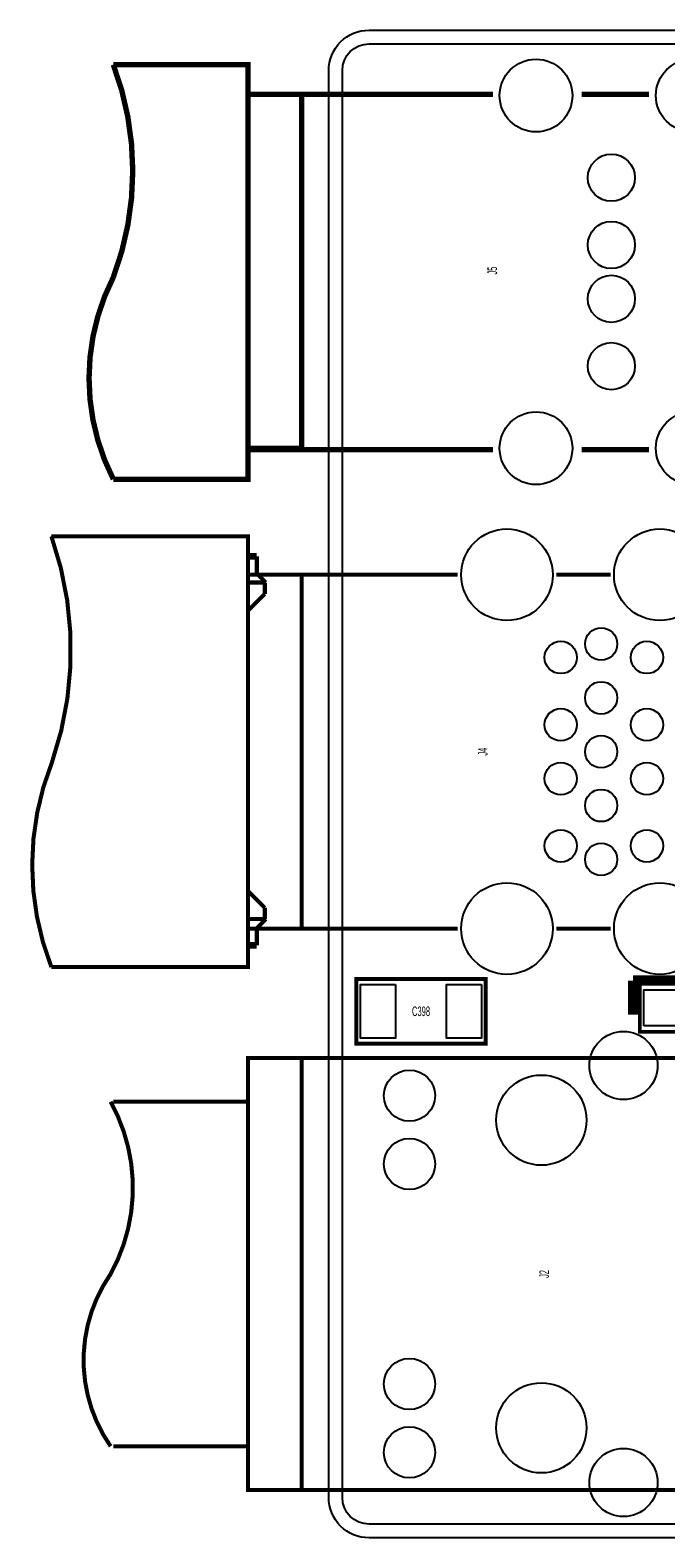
# Model space of a CAD drawing. Extents: x -11 to 103, y 0 to 58.
# Tile 1 of 16: x -11 to 13, y 0 to 56. Entities that reach past the tile are written whole.
import ezdxf
from ezdxf.enums import TextEntityAlignment as Align

# ---------------------------------------------------------------- set-up
doc = ezdxf.new("R2010")
doc.units = 0
for name, color, linetype in [('BG_OUTLINE', 12, 'CONTINUOUS'), ('BG_SILKSCREEN_TOP', 7, 'CONTINUOUS'), ('PG_SILKSCREEN_TOP', 253, 'CONTINUOUS'), ('PIN_SOLDERMASK_TOP', 92, 'CONTINUOUS'), ('RD_SILKSCREEN_TOP', 30, 'CONTINUOUS'), ('RKI_ALL', 2, 'CONTINUOUS')]:
    doc.layers.add(name, color=color, linetype=linetype)

msp = doc.modelspace()

# ---------------------------------------------------------------- linework, layer by layer
at = {"layer": 'BG_OUTLINE'}
msp.add_lwpolyline([(20.999958, 55.999888), (83.49996, 55.999888, -0.414214), (85.000084, 54.500018), (85.000084, 1.500124, -0.414249), (83.49996, 0), (1.500124, 0, -0.41426), (0, 1.500124), (0, 54.500018, -0.414229), (1.500124, 55.999888), (15.999968, 55.999888, -0.414239), (16.999966, 54.99989), (16.999966, 52.500022, 0.414244), (18.50009, 50.999898, 0.414203), (19.99996, 52.500022), (19.99996, 54.99989, -0.414224)], format="xyb", close=True, dxfattribs=at)
at = {"layer": 'BG_SILKSCREEN_TOP', "const_width": 0.381}
for points in [[(11.303, 20.701), (11.303, 19.431)], [(12.954, 20.701), (11.303, 20.701)]]:
    msp.add_lwpolyline(points, dxfattribs=at)
at = {"layer": 'PG_SILKSCREEN_TOP'}
for points, const_width in [([(-8.000009, 39.320216), (-3.000019, 39.320216), (-3.000019, 54.720236), (-8.000009, 54.720236)], 0.2), ([(6.099988, 40.420214), (-3.000019, 40.420214), (-3.000019, 53.620238), (6.099988, 53.620238)], 0.2), ([(-3.000019, 40.470328), (-1.000023, 40.470328), (-1.000023, 53.620238), (-3.000019, 53.620238)], 0.2), ([(9.399981, 53.620238), (11.899976, 53.620238)], 0.2), ([(11.899976, 40.420214), (9.399981, 40.420214)], 0.2), ([(-10.299243, 37.200103), (-2.999232, 37.200103), (-2.999232, 29.200094)], 0.150012), ([(-2.999232, 36.456899), (-2.669032, 36.456899)], 0.254), ([(-2.999232, 36.456899), (-2.999232, 35.484105)], 0.150012), ([(-2.669032, 36.456899), (-2.669032, 35.816794)], 0.150012), ([(-2.999232, 22.629089), (-0.999236, 22.629089), (-0.999236, 35.771099), (-2.999232, 35.771099), (1.34018, 35.771099), (2.419858, 35.771099), (4.788357, 35.771099)], 0.150012), ([(-2.669032, 35.816794), (-2.336343, 35.484105)], 0.150012), ([(8.451063, 35.771099), (10.467873, 35.771099)], 0.150012), ([(-2.999232, 35.484105), (-2.371827, 35.484105)], 0.150012), ([(-2.371827, 35.484105), (-2.371827, 35.059899)], 0.150012), ([(-2.371827, 35.059899), (-2.999232, 34.434983)], 0.150012), ([(-2.999232, 34.434983), (-2.999232, 24.132794)], 0.150012), ([(-10.299243, 21.200085), (-2.999232, 21.200085), (-2.999232, 29.200094)], 0.150012), ([(-2.999232, 24.031194), (-2.371827, 23.403789)], 0.150012), ([(-2.999232, 22.982199), (-2.999232, 22.006789)], 0.150012), ([(-2.999232, 22.982199), (-2.371827, 22.982199)], 0.150012), ([(-2.336343, 22.982199), (-2.669032, 22.649383)], 0.150012), ([(-2.371827, 23.403789), (-2.371827, 22.982199)], 0.150012), ([(4.788357, 22.629089), (1.719859, 22.629089), (0.840156, 22.629089), (-2.999232, 22.629089)], 0.150012), ([(-2.669032, 22.649383), (-2.669032, 22.006789)], 0.150012), ([(8.451063, 22.629089), (10.467873, 22.629089)], 0.150012), ([(-2.999232, 22.006789), (-2.669032, 22.006789)], 0.254), ([(2.829052, 20.757896), (1.028954, 20.757896), (1.028954, 18.358104), (5.829046, 18.358104), (5.829046, 20.757896), (2.829052, 20.757896)], 0.150114), ([(11.557, 20.574), (15.113, 20.574), (15.113, 18.796), (11.557, 18.796), (11.557, 20.574)], 0.127), ([(-3.000096, 1.779829), (-1.0001, 1.779829), (-1.0001, 17.819827), (18.299913, 17.819827), (18.299913, 1.779829), (-3.000096, 1.779829), (-3.000096, 17.819827), (-1.0001, 17.819827)], 0.150012), ([(-8.000086, 3.399815), (-3.000096, 3.399815), (-3.000096, 16.199841), (-8.000086, 16.199841)], 0.150012)]:
    msp.add_lwpolyline(points, dxfattribs=dict(at, const_width=const_width))
for points, const_width in [([(-8.000009, 46.820226, 0.182961), (-8.000009, 54.720236)], 0.2), ([(-8.000009, 39.320216, -0.240364), (-8.000009, 46.820226)], 0.2), ([(-10.299243, 37.200103, -0.169628), (-10.280142, 28.800095)], 0.150012), ([(-10.280142, 28.800095, 0.190343), (-10.299243, 21.200085)], 0.150012), ([(-8.100085, 9.799828, 0.258538), (-8.100085, 16.199841)], 0.150012), ([(-8.100085, 3.399815, -0.313617), (-8.100085, 9.799828)], 0.150012)]:
    msp.add_lwpolyline(points, format="xyb", dxfattribs=dict(at, const_width=const_width))
at = {"layer": 'PIN_SOLDERMASK_TOP'}
for points in [[(2.47904, 20.557998), (2.47904, 18.558002), (1.179068, 18.558002), (1.179068, 20.557998)], [(5.678932, 20.557998), (5.678932, 18.558002), (4.37896, 18.558002), (4.37896, 20.557998)], [(11.7094, 19.0119), (11.7094, 20.3581), (12.9286, 20.3581), (12.9286, 19.0119)]]:
    msp.add_lwpolyline(points, close=True, dxfattribs=at)
for centre, radius in [((7.699985, 53.570124), 1.349997), ((13.500075, 53.570124), 1.349997), ((10.500081, 50.520321), 0.875055), ((10.500081, 48.020224), 0.875055), ((10.500081, 46.020228), 0.875055), ((10.500081, 43.520131), 0.875055), ((7.699985, 40.470328), 1.349997), ((13.500075, 40.470328), 1.349997), ((6.619773, 35.771099), 1.700555), ((12.299163, 35.771099), 1.700555), ((10.119868, 33.200594), 0.599999), ((8.618779, 32.700189), 0.599999), ((11.819179, 32.700189), 0.599999), ((10.119868, 31.199099), 0.599999), ((8.618779, 30.200905), 0.599999), ((11.819179, 30.200905), 0.599999), ((10.119868, 29.200094), 0.599999), ((8.618779, 28.199283), 0.599999), ((11.819179, 28.199283), 0.599999), ((10.119868, 27.201089), 0.599999), ((8.618779, 25.699999), 0.599999), ((10.119868, 25.199594), 0.599999), ((11.819179, 25.699999), 0.599999), ((6.619773, 22.629089), 1.700555), ((12.299163, 22.629089), 1.700555), ((10.949915, 17.544821), 1.264996), ((2.999715, 16.424935), 0.949998), ((7.899908, 15.514828), 1.675003), ((2.999715, 13.884935), 0.949998), ((2.999715, 5.714721), 0.949998), ((7.899908, 4.084828), 1.675003), ((2.999715, 3.174721), 0.949998), ((10.949915, 2.054835), 1.264996)]:
    msp.add_circle(centre, radius, dxfattribs=at)
at = {"layer": 'RKI_ALL'}
msp.add_lwpolyline([(1.499819, 55.491888), (16.000044, 55.491888, -0.414175), (16.491966, 54.999966), (16.491966, 52.499844, 0.414185), (18.499912, 50.491898), (18.500115, 50.491898, 0.414169), (20.50796, 52.499793), (20.50796, 54.999915, -0.414204), (20.999933, 55.491888), (83.500189, 55.491888, -0.414154), (84.492084, 54.499993), (84.492084, 1.499946, -0.414163), (83.500138, 0.508), (1.499921, 0.508, -0.414163), (0.508, 1.499921), (0.508, 54.499993, -0.414154)], format="xyb", close=True, dxfattribs=at)

# ---------------------------------------------------------------- texts
at = {"layer": 'RD_SILKSCREEN_TOP', "width": 0.571429}
for s, p in [('J5', (6.25282, 47.070061)), ('J4', (5.897677, 29.199942)), ('J2', (8.177708, 9.799676))]:
    msp.add_text(s, height=0.3556, rotation=90, dxfattribs=at).set_placement(p, align=Align.CENTER)
msp.add_text('C398', height=0.3556, dxfattribs=at).set_placement((3.429, 19.3802), align=Align.CENTER)

doc.saveas('drawing.dxf')
